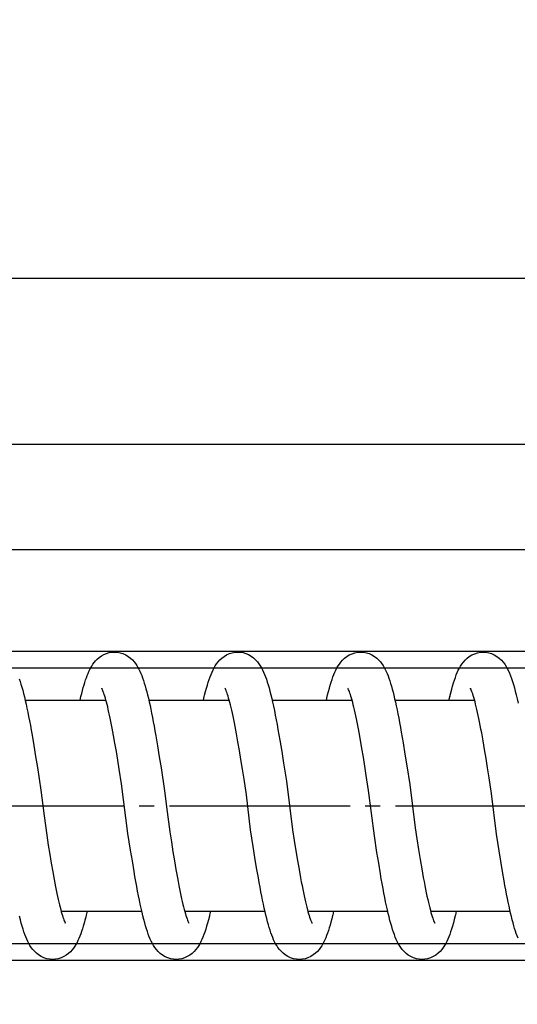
# Model space of a CAD drawing. Header units: millimetres. Extents: x 22865 to 60762, y -18816 to 15611.
# Tile 117 of 256: x 25880.85 to 25884.15, y 8447.59 to 8454.12. Entities that reach past the tile are written whole.
import ezdxf

# ---------------------------------------------------------------- set-up
doc = ezdxf.new("R2010")
doc.units = ezdxf.units.MM
doc.linetypes.add('DOT_CENTER', pattern=[14, 12, -1, 0, -1])
for name, color, linetype in [('1', 7, 'Continuous'), ('bramy przemyslowe', 5, 'Continuous'), ('BRO0010101338_PBL109', 7, 'Continuous'), ('WYMIARY', 6, 'Continuous'), ('Z3067108_AF1_PBL37', 7, 'Continuous'), ('Z3067109_AF2_PBL40', 7, 'Continuous')]:
    doc.layers.add(name, color=color, linetype=linetype)
doc.layers.add('projekt', color=6, linetype='Continuous', lineweight=9)
doc.styles.add('1-100', font='simplex.shx', dxfattribs={"width": 0.8, "height": 15})
doc.dimstyles.new('1-100', dxfattribs={"dimscale": 0.5, "dimtxt": 100, "dimasz": 1, "dimexe": 0.18, "dimexo": 0.0625, "dimgap": 5, "dimtad": 1, "dimdec": 1, "dimzin": 0, "dimdsep": 46, "dimtxsty": '1-100', "dimblk1": 'K', "dimblk2": 'K', "dimsah": 1, "dimcen": 0.09, "dimse1": 1, "dimse2": 1, "dimadec": 0, "dimazin": 0, "dimtfac": 1, "dimtdec": 1, "dimtofl": 0, "dimtmove": 0, "dimatfit": 3, "dimldrblk": 'K', "dimfxl": 0, "dimtolj": 1, "dimtzin": 0, "dimarcsym": 0})

# ---------------------------------------------------------------- blocks, each defined once
blk = doc.blocks.new('Oben_Z3067108_AF1_PBL37_', base_point=(-2052.47, -1421.03))
at = {"layer": 'Z3067108_AF1_PBL37', "color": 2, "linetype": 'Continuous'}
for p, q in [((4111.907, 4020.001), (670.367, 4020.001)), ((4111.907, 4009.001), (670.367, 4009.001))]:
    blk.add_line(p, q, dxfattribs=at)
blk = doc.blocks.new('Unten_Z3067109_AF2_PBL40_', base_point=(3595.399, 4267.113))
at = {"layer": 'Z3067109_AF2_PBL40', "color": 2, "linetype": 'Continuous'}
for p, q in [((7053.454, 5533.113), (3809.059, 5533.113)), ((7051.454, 5526.113), (3809.059, 5526.113))]:
    blk.add_line(p, q, dxfattribs=at)
blk = doc.blocks.new('Federpuffer', base_point=(5695.326, 4642.646))
at = {"color": 2, "linetype": 'Continuous'}
for p, q in [((3524.011, 5961.246), (3523.954, 5961.054)), ((3524.068, 5961.429), (3524.011, 5961.246)), ((3524.126, 5961.602), (3524.068, 5961.429)), ((3523.842, 5960.637), (3523.786, 5960.412)), ((3523.898, 5960.851), (3523.842, 5960.637)), ((3523.954, 5961.054), (3523.898, 5960.851)), ((3499.185, 5960.182), (3493.884, 5960.182)), ((3507.341, 5960.182), (3502.021, 5960.182)), ((3515.521, 5960.182), (3510.178, 5960.182)), ((3523.732, 5960.182), (3518.361, 5960.182)), ((3523.674, 5959.927), (3523.618, 5959.666)), ((3523.73, 5960.175), (3523.674, 5959.927)), ((3523.786, 5960.412), (3523.73, 5960.175)), ((3523.561, 5959.393), (3523.504, 5959.109)), ((3523.618, 5959.666), (3523.561, 5959.393)), ((3523.447, 5958.813), (3523.389, 5958.506)), ((3523.504, 5959.109), (3523.447, 5958.813)), ((3493.335, 5957.487), (3493.43, 5958.016)), ((3501.472, 5957.527), (3501.564, 5958.036)), ((3509.608, 5957.416), (3509.704, 5957.948)), ((3523.273, 5957.86), (3523.156, 5957.174)), ((3523.331, 5958.188), (3523.273, 5957.86)), ((3523.389, 5958.506), (3523.331, 5958.188)), ((3493.239, 5956.923), (3493.335, 5957.487)), ((3498.645, 5957.358), (3498.522, 5956.609)), ((3501.379, 5956.986), (3501.472, 5957.527)), ((3506.829, 5957.527), (3506.705, 5956.782)), ((3509.511, 5956.848), (3509.608, 5957.416)), ((3515.061, 5957.823), (3514.946, 5957.149)), ((3517.679, 5956.778), (3517.773, 5957.324)), ((3517.773, 5957.324), (3517.865, 5957.839)), ((3493.14, 5956.325), (3493.239, 5956.923)), ((3498.522, 5956.609), (3498.397, 5955.821)), ((3501.284, 5956.415), (3501.379, 5956.986)), ((3506.705, 5956.782), (3506.581, 5956.007)), ((3509.412, 5956.247), (3509.511, 5956.848)), ((3514.946, 5957.149), (3514.829, 5956.435)), ((3517.584, 5956.203), (3517.679, 5956.778)), ((3523.156, 5957.174), (3523.038, 5956.458)), ((3493.039, 5955.695), (3493.14, 5956.325)), ((3501.187, 5955.814), (3501.284, 5956.415)), ((3506.581, 5956.007), (3506.395, 5954.814)), ((3509.31, 5955.615), (3509.412, 5956.247)), ((3514.829, 5956.435), (3514.71, 5955.69)), ((3517.488, 5955.601), (3517.584, 5956.203)), ((3523.038, 5956.458), (3522.92, 5955.72)), ((3492.936, 5955.035), (3493.039, 5955.695)), ((3498.397, 5955.821), (3498.209, 5954.599)), ((3501.088, 5955.185), (3501.187, 5955.814)), ((3509.206, 5954.953), (3509.31, 5955.615)), ((3517.338, 5954.646), (3517.488, 5955.601)), ((3522.92, 5955.72), (3522.688, 5954.22)), ((3492.777, 5953.995), (3492.936, 5955.035)), ((3498.209, 5954.599), (3497.846, 5951.717)), ((3500.935, 5954.189), (3501.088, 5955.185)), ((3506.395, 5954.814), (3505.98, 5951.591)), ((3509.046, 5953.911), (3509.206, 5954.953)), ((3516.908, 5951.337), (3517.338, 5954.646)), ((3492.443, 5951.291), (3492.777, 5953.995)), ((3500.553, 5951.176), (3500.935, 5954.189)), ((3522.688, 5954.22), (3522.464, 5952.509)), ((3508.768, 5951.581), (3509.046, 5953.911)), ((3514.302, 5952.782), (3514.137, 5951.458)), ((3522.464, 5952.509), (3522.304, 5951.225)), ((3497.846, 5951.717), (3497.732, 5950.982)), ((3505.98, 5951.591), (3505.867, 5950.871)), ((3508.596, 5950.474), (3508.768, 5951.581)), ((3514.137, 5951.458), (3514.03, 5950.779)), ((3516.736, 5950.241), (3516.908, 5951.337)), ((3492.274, 5950.198), (3492.443, 5951.291)), ((3497.732, 5950.982), (3497.622, 5950.284)), ((3500.381, 5950.077), (3500.553, 5951.176)), ((3505.867, 5950.871), (3505.758, 5950.187)), ((3514.03, 5950.779), (3513.926, 5950.132)), ((3522.304, 5951.225), (3522.2, 5950.572)), ((3492.161, 5949.498), (3492.274, 5950.198)), ((3497.622, 5950.284), (3497.514, 5949.624)), ((3500.265, 5949.362), (3500.381, 5950.077)), ((3505.758, 5950.187), (3505.652, 5949.545)), ((3508.481, 5949.755), (3508.596, 5950.474)), ((3513.926, 5950.132), (3513.825, 5949.519)), ((3516.62, 5949.521), (3516.736, 5950.241)), ((3522.2, 5950.572), (3522.099, 5949.949)), ((3492.05, 5948.828), (3492.161, 5949.498)), ((3497.514, 5949.624), (3497.408, 5949.004)), ((3500.149, 5948.67), (3500.265, 5949.362)), ((3505.652, 5949.545), (3505.55, 5948.946)), ((3508.367, 5949.06), (3508.481, 5949.755)), ((3513.825, 5949.519), (3513.726, 5948.942)), ((3516.503, 5948.822), (3516.62, 5949.521)), ((3522, 5949.361), (3521.903, 5948.807)), ((3522.099, 5949.949), (3522, 5949.361)), ((3491.94, 5948.192), (3492.05, 5948.828)), ((3497.408, 5949.004), (3497.306, 5948.427)), ((3505.55, 5948.946), (3505.45, 5948.392)), ((3508.253, 5948.397), (3508.367, 5949.06)), ((3513.726, 5948.942), (3513.628, 5948.402)), ((3516.445, 5948.483), (3516.503, 5948.822)), ((3521.903, 5948.807), (3521.809, 5948.289)), ((3491.886, 5947.888), (3491.94, 5948.192)), ((3505.402, 5948.132), (3505.354, 5947.883)), ((3505.45, 5948.392), (3505.402, 5948.132)), ((3508.141, 5947.772), (3508.197, 5948.079)), ((3508.197, 5948.079), (3508.253, 5948.397)), ((3516.328, 5947.83), (3516.386, 5948.152)), ((3516.386, 5948.152), (3516.445, 5948.483)), ((3491.778, 5947.311), (3491.831, 5947.594)), ((3491.831, 5947.594), (3491.886, 5947.888)), ((3505.261, 5947.419), (3505.216, 5947.204)), ((3505.307, 5947.646), (3505.261, 5947.419)), ((3505.354, 5947.883), (3505.307, 5947.646)), ((3508.029, 5947.187), (3508.085, 5947.474)), ((3508.085, 5947.474), (3508.141, 5947.772)), ((3516.21, 5947.215), (3516.269, 5947.518)), ((3516.269, 5947.518), (3516.328, 5947.83)), ((3491.617, 5946.522), (3491.67, 5946.774)), ((3491.67, 5946.774), (3491.724, 5947.037)), ((3491.724, 5947.037), (3491.778, 5947.311)), ((3505.128, 5946.807), (3505.085, 5946.626)), ((3505.171, 5947), (3505.128, 5946.807)), ((3505.216, 5947.204), (3505.171, 5947)), ((3507.918, 5946.645), (3507.974, 5946.91)), ((3507.974, 5946.91), (3508.029, 5947.187)), ((3516.093, 5946.643), (3516.152, 5946.924)), ((3516.152, 5946.924), (3516.21, 5947.215)), ((3491.511, 5946.049), (3491.564, 5946.28)), ((3496.829, 5946.182), (3491.542, 5946.182)), ((3491.564, 5946.28), (3491.617, 5946.522)), ((3504.98, 5946.182), (3499.667, 5946.182)), ((3504.962, 5946.152), (3504.924, 5946.018)), ((3505.002, 5946.298), (3504.962, 5946.152)), ((3505.043, 5946.457), (3505.002, 5946.298)), ((3505.085, 5946.626), (3505.043, 5946.457)), ((3507.754, 5945.918), (3507.809, 5946.149)), ((3507.809, 5946.149), (3507.863, 5946.391)), ((3513.146, 5946.182), (3507.816, 5946.182)), ((3507.863, 5946.391), (3507.918, 5946.645)), ((3515.918, 5945.873), (3515.976, 5946.117)), ((3515.976, 5946.117), (3516.035, 5946.375)), ((3521.349, 5946.182), (3515.993, 5946.182)), ((3516.035, 5946.375), (3516.093, 5946.643)), ((3491.351, 5945.415), (3491.405, 5945.617)), ((3491.405, 5945.617), (3491.458, 5945.828)), ((3491.458, 5945.828), (3491.511, 5946.049)), ((3504.733, 5945.475), (3504.712, 5945.43)), ((3504.758, 5945.533), (3504.733, 5945.475)), ((3504.787, 5945.604), (3504.758, 5945.533)), ((3504.818, 5945.689), (3504.787, 5945.604)), ((3504.851, 5945.786), (3504.818, 5945.689)), ((3504.887, 5945.896), (3504.851, 5945.786)), ((3504.924, 5946.018), (3504.887, 5945.896)), ((3507.589, 5945.288), (3507.644, 5945.488)), ((3507.644, 5945.488), (3507.699, 5945.698)), ((3507.699, 5945.698), (3507.754, 5945.918)), ((3515.801, 5945.421), (3515.859, 5945.641)), ((3515.859, 5945.641), (3515.918, 5945.873)), ((3491.132, 5944.704), (3491.188, 5944.868)), ((3491.188, 5944.868), (3491.243, 5945.04)), ((3491.243, 5945.04), (3491.297, 5945.223)), ((3491.297, 5945.223), (3491.351, 5945.415)), ((3504.697, 5945.401), (3504.693, 5945.393)), ((3504.712, 5945.43), (3504.697, 5945.401)), ((3507.419, 5944.748), (3507.477, 5944.918)), ((3507.477, 5944.918), (3507.533, 5945.098)), ((3507.533, 5945.098), (3507.589, 5945.288)), ((3515.561, 5944.657), (3515.622, 5944.832)), ((3515.622, 5944.832), (3515.682, 5945.017)), ((3515.682, 5945.017), (3515.742, 5945.213)), ((3515.742, 5945.213), (3515.801, 5945.421)), ((3491.016, 5944.403), (3491.075, 5944.55)), ((3491.075, 5944.55), (3491.132, 5944.704)), ((3507.107, 5944.025), (3507.175, 5944.155)), ((3507.175, 5944.155), (3507.24, 5944.292)), ((3507.24, 5944.292), (3507.301, 5944.436)), ((3507.301, 5944.436), (3507.361, 5944.587)), ((3507.361, 5944.587), (3507.419, 5944.748)), ((3515.292, 5944.046), (3515.365, 5944.188)), ((3515.365, 5944.188), (3515.433, 5944.337)), ((3515.433, 5944.337), (3515.498, 5944.492)), ((3515.498, 5944.492), (3515.561, 5944.657)), ((3506.618, 5943.404), (3506.745, 5943.525)), ((3506.745, 5943.525), (3506.855, 5943.649)), ((3506.855, 5943.649), (3506.951, 5943.775)), ((3506.951, 5943.775), (3507.034, 5943.9)), ((3507.034, 5943.9), (3507.107, 5944.025)), ((3514.769, 5943.385), (3514.903, 5943.509)), ((3514.903, 5943.509), (3515.021, 5943.64)), ((3515.021, 5943.64), (3515.124, 5943.775)), ((3515.124, 5943.775), (3515.213, 5943.909)), ((3515.213, 5943.909), (3515.292, 5944.046)), ((3505.538, 5942.982), (3505.728, 5942.994)), ((3505.728, 5942.994), (3505.926, 5943.033)), ((3505.926, 5943.033), (3506.117, 5943.097)), ((3506.117, 5943.097), (3506.299, 5943.183)), ((3506.299, 5943.183), (3506.469, 5943.288)), ((3506.469, 5943.288), (3506.618, 5943.404)), ((3513.71, 5942.982), (3513.883, 5942.992)), ((3513.883, 5942.992), (3514.071, 5943.026)), ((3514.071, 5943.026), (3514.256, 5943.084)), ((3514.256, 5943.084), (3514.438, 5943.165)), ((3514.438, 5943.165), (3514.613, 5943.269)), ((3514.613, 5943.269), (3514.769, 5943.385))]:
    blk.add_line(p, q, dxfattribs=at)
for points in [[(3493.328, 5963.382), (3493.152, 5963.371), (3492.962, 5963.336), (3492.775, 5963.277), (3492.591, 5963.193), (3492.415, 5963.087), (3492.259, 5962.968), (3492.124, 5962.841), (3492.005, 5962.707), (3491.901, 5962.568), (3491.811, 5962.428), (3491.731, 5962.285), (3491.656, 5962.134), (3491.585, 5961.972), (3491.517, 5961.801), (3491.45, 5961.619), (3491.386, 5961.427), (3491.323, 5961.224), (3491.261, 5961.007), (3491.199, 5960.777), (3491.137, 5960.533), (3491.075, 5960.273), (3491.013, 5959.997)], [(3495.542, 5960.432), (3495.481, 5960.677), (3495.421, 5960.908), (3495.36, 5961.125), (3495.3, 5961.327), (3495.239, 5961.516), (3495.178, 5961.694), (3495.115, 5961.861), (3495.05, 5962.018), (3494.982, 5962.167), (3494.91, 5962.309), (3494.833, 5962.444), (3494.747, 5962.577), (3494.647, 5962.71), (3494.534, 5962.838), (3494.403, 5962.962), (3494.251, 5963.079), (3494.079, 5963.185), (3493.895, 5963.271), (3493.707, 5963.332), (3493.511, 5963.37), (3493.327, 5963.382)], [(3501.462, 5963.382), (3501.279, 5963.37), (3501.085, 5963.333), (3500.898, 5963.272), (3500.717, 5963.189), (3500.547, 5963.086), (3500.398, 5962.972), (3500.27, 5962.854), (3500.158, 5962.73), (3500.061, 5962.605), (3499.977, 5962.48), (3499.903, 5962.356), (3499.834, 5962.226), (3499.769, 5962.09), (3499.708, 5961.948), (3499.648, 5961.798), (3499.59, 5961.64), (3499.533, 5961.473), (3499.478, 5961.298), (3499.423, 5961.114), (3499.37, 5960.922), (3499.316, 5960.72), (3499.263, 5960.507), (3499.21, 5960.285), (3499.156, 5960.051), (3499.102, 5959.805), (3499.048, 5959.547), (3498.993, 5959.276), (3498.937, 5958.992), (3498.881, 5958.694), (3498.823, 5958.382), (3498.765, 5958.055), (3498.705, 5957.713), (3498.645, 5957.358)], [(3503.679, 5960.432), (3503.654, 5960.537), (3503.595, 5960.767), (3503.537, 5960.983), (3503.479, 5961.187), (3503.421, 5961.378), (3503.362, 5961.557), (3503.302, 5961.727), (3503.24, 5961.888), (3503.176, 5962.04), (3503.109, 5962.186), (3503.038, 5962.323), (3502.963, 5962.454), (3502.877, 5962.584), (3502.779, 5962.713), (3502.667, 5962.84), (3502.538, 5962.962), (3502.387, 5963.079), (3502.216, 5963.184), (3502.033, 5963.269), (3501.844, 5963.331), (3501.647, 5963.37), (3501.461, 5963.382)], [(3509.622, 5963.382), (3509.456, 5963.372), (3509.274, 5963.34), (3509.093, 5963.286), (3508.91, 5963.207), (3508.734, 5963.104), (3508.576, 5962.989), (3508.44, 5962.865), (3508.32, 5962.734), (3508.216, 5962.6), (3508.128, 5962.467), (3508.05, 5962.334), (3507.978, 5962.195), (3507.91, 5962.05), (3507.846, 5961.899), (3507.784, 5961.739), (3507.724, 5961.569), (3507.664, 5961.39), (3507.606, 5961.198), (3507.547, 5960.994), (3507.488, 5960.778), (3507.43, 5960.549), (3507.371, 5960.305), (3507.312, 5960.049), (3507.253, 5959.779), (3507.194, 5959.495), (3507.134, 5959.199), (3507.074, 5958.889), (3507.013, 5958.567), (3506.952, 5958.232), (3506.891, 5957.885), (3506.829, 5957.527)], [(3511.841, 5960.432), (3511.82, 5960.521), (3511.76, 5960.755), (3511.701, 5960.977), (3511.641, 5961.185), (3511.581, 5961.381), (3511.521, 5961.564), (3511.459, 5961.738), (3511.396, 5961.9), (3511.331, 5962.054), (3511.263, 5962.2), (3511.191, 5962.338), (3511.113, 5962.47), (3511.026, 5962.6), (3510.926, 5962.729), (3510.812, 5962.855), (3510.682, 5962.975), (3510.532, 5963.089), (3510.361, 5963.192), (3510.181, 5963.274), (3509.995, 5963.334), (3509.802, 5963.37), (3509.621, 5963.382)], [(3517.806, 5963.382), (3517.623, 5963.37), (3517.428, 5963.333), (3517.241, 5963.272), (3517.061, 5963.189), (3516.892, 5963.087), (3516.744, 5962.974), (3516.616, 5962.856), (3516.505, 5962.734), (3516.407, 5962.61), (3516.324, 5962.487), (3516.25, 5962.364), (3516.182, 5962.236), (3516.117, 5962.102), (3516.055, 5961.962), (3515.996, 5961.814), (3515.938, 5961.658), (3515.881, 5961.493), (3515.825, 5961.319), (3515.77, 5961.136), (3515.716, 5960.944), (3515.662, 5960.742), (3515.608, 5960.531), (3515.555, 5960.31), (3515.501, 5960.079), (3515.447, 5959.836), (3515.393, 5959.582), (3515.339, 5959.317), (3515.284, 5959.041), (3515.229, 5958.753), (3515.173, 5958.454), (3515.117, 5958.144), (3515.061, 5957.823)], [(3519.982, 5960.623), (3519.926, 5960.835), (3519.875, 5961.021), (3519.824, 5961.198), (3519.772, 5961.367), (3519.72, 5961.527), (3519.667, 5961.679), (3519.613, 5961.823), (3519.558, 5961.961), (3519.501, 5962.091), (3519.441, 5962.215), (3519.378, 5962.335), (3519.311, 5962.451), (3519.237, 5962.564), (3519.154, 5962.678), (3519.056, 5962.793), (3518.945, 5962.907), (3518.818, 5963.015), (3518.674, 5963.118), (3518.511, 5963.21), (3518.339, 5963.284), (3518.162, 5963.338), (3517.978, 5963.371), (3517.806, 5963.382)], [(3493.43, 5958.016), (3493.477, 5958.267), (3493.523, 5958.508), (3493.568, 5958.74), (3493.613, 5958.962), (3493.658, 5959.174), (3493.702, 5959.376), (3493.745, 5959.567), (3493.788, 5959.749), (3493.83, 5959.919), (3493.871, 5960.079), (3493.912, 5960.227), (3493.951, 5960.363), (3493.989, 5960.487), (3494.024, 5960.598), (3494.059, 5960.696), (3494.09, 5960.78), (3494.118, 5960.85), (3494.143, 5960.907), (3494.162, 5960.947), (3494.176, 5960.973), (3494.183, 5960.984), (3494.177, 5960.976), (3494.173, 5960.97)], [(3501.564, 5958.036), (3501.609, 5958.278), (3501.654, 5958.511), (3501.698, 5958.736), (3501.742, 5958.951), (3501.786, 5959.157), (3501.828, 5959.354), (3501.871, 5959.541), (3501.912, 5959.717), (3501.953, 5959.884), (3501.993, 5960.04), (3502.032, 5960.185), (3502.07, 5960.319), (3502.107, 5960.442), (3502.142, 5960.554), (3502.176, 5960.653), (3502.208, 5960.741), (3502.237, 5960.815), (3502.262, 5960.877), (3502.285, 5960.926), (3502.301, 5960.958), (3502.312, 5960.977), (3502.314, 5960.982), (3502.303, 5960.966), (3502.297, 5960.958)], [(3509.704, 5957.948), (3509.75, 5958.2), (3509.797, 5958.443), (3509.843, 5958.677), (3509.888, 5958.901), (3509.933, 5959.115), (3509.977, 5959.319), (3510.021, 5959.512), (3510.064, 5959.696), (3510.106, 5959.868), (3510.147, 5960.03), (3510.188, 5960.18), (3510.227, 5960.318), (3510.265, 5960.445), (3510.301, 5960.558), (3510.336, 5960.659), (3510.368, 5960.748), (3510.397, 5960.822), (3510.423, 5960.882), (3510.445, 5960.929), (3510.461, 5960.96), (3510.47, 5960.976), (3510.471, 5960.979), (3510.461, 5960.964), (3510.455, 5960.957)], [(3517.865, 5957.839), (3517.91, 5958.085), (3517.955, 5958.322), (3517.999, 5958.551), (3518.043, 5958.771), (3518.086, 5958.982), (3518.129, 5959.184), (3518.172, 5959.376), (3518.214, 5959.559), (3518.255, 5959.733), (3518.295, 5959.896), (3518.335, 5960.049), (3518.374, 5960.192), (3518.411, 5960.324), (3518.448, 5960.445), (3518.483, 5960.555), (3518.517, 5960.653), (3518.548, 5960.74), (3518.577, 5960.813), (3518.603, 5960.874), (3518.625, 5960.923), (3518.642, 5960.955), (3518.652, 5960.974), (3518.655, 5960.978), (3518.644, 5960.963), (3518.637, 5960.955)], [(3520.029, 5960.432), (3520.011, 5960.504), (3519.981, 5960.624)], [(3514.71, 5955.69), (3514.474, 5954.16), (3514.302, 5952.782)], [(3521.908, 5942.982), (3522.096, 5942.994), (3522.294, 5943.033), (3522.484, 5943.096), (3522.668, 5943.182), (3522.839, 5943.287), (3522.989, 5943.404), (3523.118, 5943.526), (3523.23, 5943.653), (3523.328, 5943.782), (3523.413, 5943.912), (3523.489, 5944.043), (3523.56, 5944.181), (3523.628, 5944.328), (3523.693, 5944.481), (3523.755, 5944.644), (3523.816, 5944.817), (3523.876, 5944.999), (3523.936, 5945.193), (3523.995, 5945.4), (3524.053, 5945.619), (3524.112, 5945.85)], [(3497.306, 5948.427), (3497.255, 5948.155), (3497.206, 5947.894), (3497.157, 5947.645), (3497.109, 5947.408), (3497.061, 5947.183), (3497.015, 5946.97), (3496.969, 5946.769), (3496.924, 5946.581), (3496.88, 5946.406), (3496.838, 5946.243), (3496.796, 5946.094), (3496.756, 5945.957), (3496.718, 5945.835), (3496.682, 5945.727), (3496.648, 5945.632), (3496.618, 5945.553), (3496.591, 5945.488), (3496.568, 5945.438), (3496.551, 5945.404), (3496.54, 5945.385), (3496.538, 5945.381), (3496.549, 5945.397), (3496.556, 5945.406)], [(3497.391, 5942.982), (3497.57, 5942.993), (3497.761, 5943.028), (3497.947, 5943.088), (3498.129, 5943.17), (3498.301, 5943.274), (3498.453, 5943.389), (3498.584, 5943.511), (3498.699, 5943.639), (3498.8, 5943.77), (3498.887, 5943.901), (3498.964, 5944.034), (3499.036, 5944.173), (3499.103, 5944.318), (3499.167, 5944.47), (3499.228, 5944.63), (3499.288, 5944.799), (3499.347, 5944.978), (3499.405, 5945.167), (3499.462, 5945.367), (3499.519, 5945.578), (3499.576, 5945.802), (3499.633, 5946.037), (3499.69, 5946.284), (3499.747, 5946.544), (3499.804, 5946.815), (3499.861, 5947.098), (3499.918, 5947.392), (3499.976, 5947.697), (3500.034, 5948.012), (3500.092, 5948.336), (3500.149, 5948.67)], [(3513.628, 5948.402), (3513.581, 5948.146), (3513.534, 5947.9), (3513.487, 5947.664), (3513.441, 5947.438), (3513.395, 5947.222), (3513.35, 5947.016), (3513.306, 5946.821), (3513.263, 5946.637), (3513.22, 5946.465), (3513.178, 5946.303), (3513.137, 5946.154), (3513.098, 5946.018), (3513.06, 5945.893), (3513.024, 5945.782), (3512.99, 5945.684), (3512.958, 5945.599), (3512.93, 5945.528), (3512.905, 5945.471), (3512.885, 5945.428), (3512.87, 5945.4), (3512.866, 5945.393)], [(3521.809, 5948.289), (3521.763, 5948.045), (3521.717, 5947.809), (3521.672, 5947.583), (3521.627, 5947.367), (3521.583, 5947.161), (3521.54, 5946.965), (3521.497, 5946.78), (3521.455, 5946.605), (3521.414, 5946.442), (3521.374, 5946.288), (3521.335, 5946.147), (3521.297, 5946.016), (3521.261, 5945.897), (3521.226, 5945.79), (3521.193, 5945.694), (3521.162, 5945.611), (3521.134, 5945.541), (3521.11, 5945.483), (3521.088, 5945.437), (3521.073, 5945.407), (3521.063, 5945.39), (3521.06, 5945.385), (3521.071, 5945.4), (3521.077, 5945.407)], [(3495.176, 5945.932), (3495.19, 5945.869), (3495.251, 5945.628), (3495.311, 5945.403), (3495.371, 5945.192), (3495.43, 5944.995), (3495.49, 5944.811), (3495.551, 5944.638), (3495.614, 5944.475), (3495.678, 5944.321), (3495.746, 5944.175), (3495.818, 5944.036), (3495.895, 5943.903), (3495.981, 5943.772), (3496.081, 5943.641), (3496.195, 5943.514), (3496.326, 5943.392), (3496.477, 5943.277), (3496.649, 5943.173), (3496.831, 5943.09), (3497.018, 5943.03), (3497.21, 5942.993), (3497.392, 5942.982)], [(3503.32, 5945.932), (3503.33, 5945.891), (3503.384, 5945.672), (3503.439, 5945.464), (3503.494, 5945.266), (3503.55, 5945.078), (3503.606, 5944.901), (3503.663, 5944.732), (3503.721, 5944.573), (3503.78, 5944.423), (3503.842, 5944.281), (3503.907, 5944.145), (3503.975, 5944.016), (3504.048, 5943.892), (3504.131, 5943.767), (3504.227, 5943.642), (3504.337, 5943.519), (3504.464, 5943.4), (3504.612, 5943.285), (3504.782, 5943.18), (3504.964, 5943.095), (3505.153, 5943.033), (3505.35, 5942.994), (3505.539, 5942.982)], [(3511.49, 5945.932), (3511.508, 5945.856), (3511.568, 5945.617), (3511.628, 5945.394), (3511.688, 5945.184), (3511.748, 5944.987), (3511.809, 5944.804), (3511.87, 5944.631), (3511.933, 5944.468), (3511.997, 5944.315), (3512.066, 5944.169), (3512.138, 5944.03), (3512.215, 5943.898), (3512.302, 5943.767), (3512.403, 5943.637), (3512.517, 5943.51), (3512.648, 5943.389), (3512.799, 5943.275), (3512.97, 5943.172), (3513.151, 5943.089), (3513.338, 5943.029), (3513.53, 5942.993), (3513.711, 5942.982)], [(3519.684, 5945.932), (3519.717, 5945.798), (3519.771, 5945.587), (3519.825, 5945.388), (3519.879, 5945.198), (3519.934, 5945.018), (3519.99, 5944.846), (3520.047, 5944.683), (3520.105, 5944.528), (3520.165, 5944.381), (3520.227, 5944.242), (3520.292, 5944.109), (3520.362, 5943.982), (3520.436, 5943.86), (3520.52, 5943.738), (3520.618, 5943.614), (3520.731, 5943.494), (3520.859, 5943.378), (3521.007, 5943.267), (3521.175, 5943.168), (3521.353, 5943.087), (3521.537, 5943.029), (3521.728, 5942.993), (3521.908, 5942.982)]]:
    blk.add_lwpolyline(points, dxfattribs=at)
at = {"layer": '1', "color": 2, "linetype": 'Continuous'}
for p, q in [((3495.604, 5960.182), (3495.533, 5960.471)), ((3503.739, 5960.182), (3503.679, 5960.432)), ((3511.901, 5960.182), (3511.841, 5960.432)), ((3520.088, 5960.182), (3520.029, 5960.432)), ((3495.116, 5946.182), (3495.176, 5945.932)), ((3503.26, 5946.182), (3503.32, 5945.932)), ((3511.43, 5946.182), (3511.49, 5945.932)), ((3519.623, 5946.182), (3519.684, 5945.932))]:
    blk.add_line(p, q, dxfattribs=at)
at = {"layer": '1', "color": 2, "linetype": 'DOT_CENTER'}
blk.add_line((3889.161, 5953.182), (3441.399, 5953.182), dxfattribs=at)
blk = doc.blocks.new('Federpuffer_kurz', base_point=(-138.118, 6771.403))
at = {"layer": '1'}
blk.add_blockref('Federpuffer', (5695.326, 4642.646), dxfattribs=at)
blk = doc.blocks.new('TOP__9', base_point=(5361.164, 5382.834))
blk.add_blockref('Federpuffer_kurz', (1975.19, 5327.334))
blk = doc.blocks.new('BRO0010101338_PBL109', base_point=(110.745, -703.859))
at = {"layer": 'BRO0010101338_PBL109', "color": 2, "linetype": 'Continuous'}
for p, q in [((4215.306, 5963.443), (3461.646, 5963.443)), ((4215.306, 5962.343), (3461.646, 5962.343)), ((4215.306, 5944.043), (3461.646, 5944.043)), ((4215.306, 5942.943), (3461.646, 5942.943))]:
    blk.add_line(p, q, dxfattribs=at)
blk = doc.blocks.new('TOP__10', base_point=(-2780.136, -2516.234))
blk.add_blockref('TOP__9', (5361.164, 5382.834))
at = {"layer": 'BRO0010101338_PBL109'}
blk.add_blockref('BRO0010101338_PBL109', (2224.053, -2147.929), dxfattribs=at)
blk = doc.blocks.new('blok222')
at = {"xscale": -1}
blk.add_blockref('TOP__10', (70131.084, 8370.062), dxfattribs=at)
at = {"layer": '1', "xscale": -1}
blk.add_blockref('Unten_Z3067109_AF2_PBL40_', (64689.626, 14153.408), dxfattribs=at)
at = {"layer": 'Z3067108_AF1_PBL37', "xscale": -1}
blk.add_blockref('Oben_Z3067108_AF1_PBL37_', (67461.871, 9989.378), dxfattribs=at)
blk = doc.blocks.new('K')
for p, q in [((0, -19.114), (0, 19.114)), ((-19.114, 0), (19.114, 0))]:
    blk.add_line(p, q)
blk.add_circle((0, 0), 2.016)
blk = doc.blocks.new('*D1772')
at = {"layer": 'WYMIARY', "color": 0, "lineweight": -2}
blk.add_line((25666.9323, 8352.4218), (26205.9323, 8352.4218), dxfattribs=at)
at = {"layer": 'WYMIARY', "color": 0, "linetype": 'ByBlock', "lineweight": -2, "xscale": 0.5, "yscale": 0.5, "zscale": 0.5, "rotation": 180}
blk.add_blockref('K', (25666.4323, 8352.4218), dxfattribs=at)
at = {"layer": 'WYMIARY', "color": 0, "linetype": 'ByBlock', "lineweight": -2, "xscale": 0.5, "yscale": 0.5, "zscale": 0.5}
blk.add_blockref('K', (26206.4323, 8352.4218), dxfattribs=at)
at = {"layer": 'WYMIARY', "color": 0, "ltscale": 0.2, "insert": (25936.4323, 8362.4218), "char_height": 15, "attachment_point": 5, "style": '1-100'}
blk.add_mtext('\\A1;540', dxfattribs=at)
blk = doc.blocks.new('*D2030')
at = {"layer": 'projekt', "color": 0, "lineweight": -2, "ltscale": 0.2}
blk.add_line((27131.166, 11439.6662), (23567.166, 11439.6662), dxfattribs=at)
at = {"layer": 'projekt', "color": 0, "linetype": 'ByBlock', "lineweight": -2, "xscale": 0.5, "yscale": 0.5, "zscale": 0.5, "rotation": 180}
blk.add_blockref('K', (23566.666, 11439.6662), dxfattribs=at)
at = {"layer": 'projekt', "color": 0, "linetype": 'ByBlock', "lineweight": -2, "xscale": 0.5, "yscale": 0.5, "zscale": 0.5}
blk.add_blockref('K', (27131.666, 11439.6662), dxfattribs=at)
at = {"layer": 'projekt', "color": 0, "ltscale": 0.2, "insert": (25349.166, 11449.6662), "char_height": 15, "attachment_point": 5, "style": '1-100'}
blk.add_mtext('\\A1;3565.0', dxfattribs=at)

msp = doc.modelspace()

# ---------------------------------------------------------------- block references
at = {"layer": 'bramy przemyslowe', "color": 0, "xscale": 0.1, "yscale": 0.1, "zscale": 0.1}
msp.add_blockref('blok222', (19709.4922, 6909.3617), dxfattribs=at)

# ---------------------------------------------------------------- dimensions: what is measured, and where the dimension line sits
at = {"layer": 'projekt', "color": 5, "ltscale": 0.2}
dim = msp.add_linear_dim(base=(23566.666, 11439.6662), p1=(27131.666, 6344.0632), p2=(23566.666, 6344.0632), dimstyle='1-100', dxfattribs=at)
dim.commit()
dim.dimension.update_dxf_attribs({"geometry": '*D2030', "text_midpoint": (25349.166, 11449.6662)})
at = {"layer": 'WYMIARY'}
dim = msp.add_linear_dim(base=(26206.4323, 8352.4218), p1=(25666.4323, 8499.9616), p2=(26206.4323, 8499.9616), dimstyle='1-100', override={"dimdec": 0, "dimtxsty": '1-100', "dimldrblk": 'K'}, dxfattribs=at)
dim.commit()
dim.dimension.update_dxf_attribs({"geometry": '*D1772', "text_midpoint": (25936.4323, 8362.4218)})

doc.saveas('drawing.dxf')
